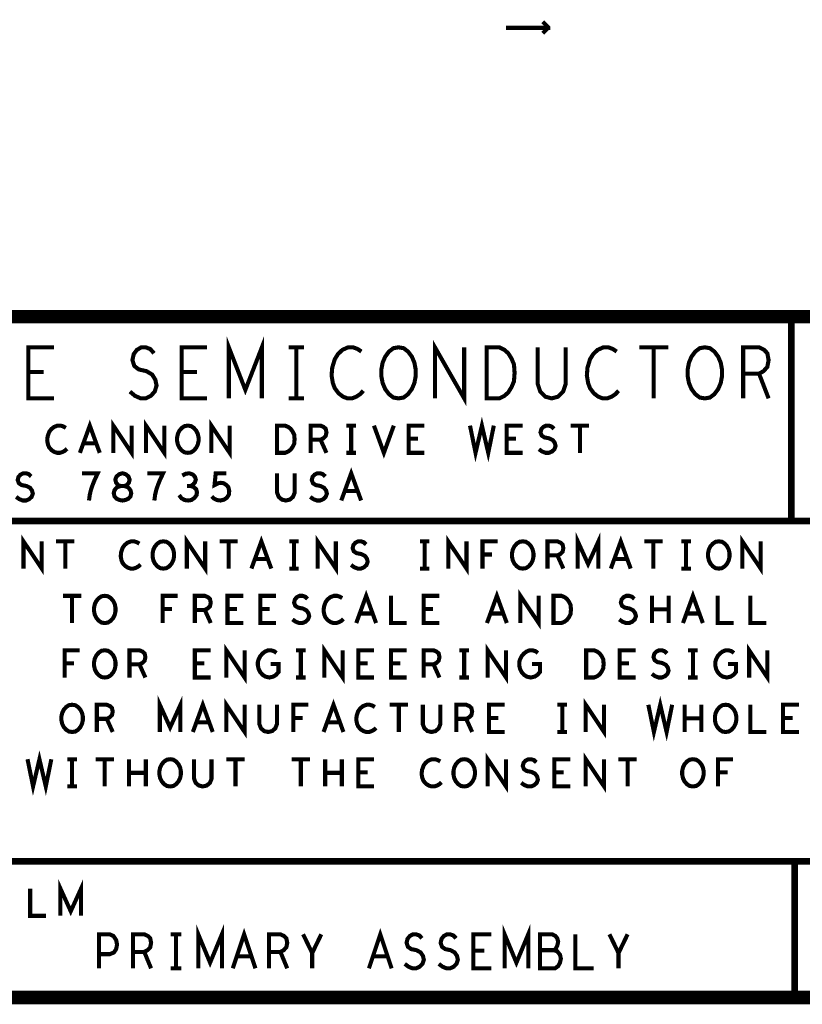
# Model space of a CAD drawing. Extents: x -1.06 to 2.96, y -1.58 to 1.99.
# Tile 2 of 8: x -0.43 to 0.72, y -1.58 to -0.13. Entities that reach past the tile are written whole.
import ezdxf

# ---------------------------------------------------------------- set-up
doc = ezdxf.new("R2010")
doc.units = 0
doc.layers.add('PAS_ART', color=6, linetype='CONTINUOUS')

msp = doc.modelspace()

# ---------------------------------------------------------------- linework, layer by layer
at = {"layer": 'PAS_ART'}
for points, const_width in [([(0.28465, -0.14106), (0.34665, -0.14106), (0.34665, -0.14006), (0.33865, -0.13206)], 0.006), ([(0.34665, -0.14106), (0.33865, -0.14906)], 0.006), ([(2.9538, -0.5653), (2.9538, -1.5653), (-1.0462, -1.5653)], 0.02), ([(-1.0462, -1.5653), (-1.0462, -0.5653), (2.9538, -0.5653)], 0.02), ([(0.7038, -0.8653), (0.7038, -0.5653)], 0.01), ([(-0.37953, -0.6853), (-0.41687, -0.6853), (-0.41687, -0.6103), (-0.37953, -0.6103)], 0.006), ([(-0.2678, -0.6753), (-0.26033, -0.68155), (-0.25193, -0.6853), (-0.24447, -0.6853), (-0.237, -0.68155), (-0.2314, -0.6753), (-0.2286, -0.66655), (-0.23047, -0.6578), (-0.23513, -0.6503), (-0.24353, -0.6453), (-0.25473, -0.6428), (-0.26127, -0.6378), (-0.26407, -0.62905), (-0.2622, -0.6203), (-0.25753, -0.61405), (-0.251, -0.6103), (-0.24447, -0.6103), (-0.23793, -0.6128), (-0.23233, -0.61905)], 0.006), ([(-0.15453, -0.6853), (-0.19187, -0.6853), (-0.19187, -0.6103), (-0.15453, -0.6103)], 0.006), ([(-0.12247, -0.6853), (-0.12247, -0.6103), (-0.0982, -0.6728), (-0.07393, -0.6103), (-0.07393, -0.6853)], 0.006), ([(-0.0344, -0.6103), (-0.012, -0.6103)], 0.006), ([(-0.0232, -0.6103), (-0.0232, -0.6853)], 0.006), ([(0.07233, -0.61655), (0.06673, -0.6128), (0.0602, -0.6103), (0.05273, -0.6103), (0.04433, -0.61405), (0.0378, -0.6203), (0.03313, -0.6278), (0.0294, -0.6403), (0.02847, -0.65155), (0.03033, -0.6628), (0.03313, -0.6703), (0.03873, -0.6778), (0.04527, -0.6828), (0.0518, -0.6853), (0.05833, -0.6853), (0.06487, -0.6828), (0.07047, -0.67905), (0.07513, -0.67405)], 0.006), ([(0.1268, -0.6853), (0.11933, -0.68405), (0.1128, -0.67905), (0.1072, -0.67155), (0.10347, -0.6628), (0.1016, -0.6528), (0.1016, -0.6428), (0.10347, -0.6328), (0.1072, -0.62405), (0.1128, -0.61655), (0.11933, -0.61155), (0.1268, -0.6103), (0.13427, -0.61155), (0.1408, -0.61655), (0.1464, -0.62405), (0.15013, -0.6328), (0.152, -0.6428), (0.152, -0.6528), (0.15013, -0.6628), (0.1464, -0.67155), (0.1408, -0.67905), (0.13427, -0.68405), (0.1268, -0.6853)], 0.006), ([(0.18033, -0.6853), (0.18033, -0.6103), (0.22327, -0.6853), (0.22327, -0.6103)], 0.006), ([(0.25627, -0.6853), (0.25627, -0.6103), (0.27493, -0.6103), (0.2824, -0.61405), (0.288, -0.61905), (0.29267, -0.62655), (0.2964, -0.6353), (0.29733, -0.6478), (0.2964, -0.6603), (0.29267, -0.66905), (0.288, -0.67655), (0.2824, -0.68155), (0.27493, -0.6853), (0.25627, -0.6853)], 0.006), ([(0.33127, -0.6103), (0.33127, -0.66405), (0.335, -0.6753), (0.34247, -0.6828), (0.3518, -0.6853), (0.36113, -0.6828), (0.3686, -0.6753), (0.37233, -0.66405), (0.37233, -0.6103)], 0.006), ([(0.44733, -0.61655), (0.44173, -0.6128), (0.4352, -0.6103), (0.42773, -0.6103), (0.41933, -0.61405), (0.4128, -0.6203), (0.40813, -0.6278), (0.4044, -0.6403), (0.40347, -0.65155), (0.40533, -0.6628), (0.40813, -0.6703), (0.41373, -0.6778), (0.42027, -0.6828), (0.4268, -0.6853), (0.43333, -0.6853), (0.43987, -0.6828), (0.44547, -0.67905), (0.45013, -0.67405)], 0.006), ([(0.48033, -0.6103), (0.52327, -0.6103)], 0.006), ([(0.5018, -0.6103), (0.5018, -0.6853)], 0.006), ([(0.5768, -0.6853), (0.56933, -0.68405), (0.5628, -0.67905), (0.5572, -0.67155), (0.55347, -0.6628), (0.5516, -0.6528), (0.5516, -0.6428), (0.55347, -0.6328), (0.5572, -0.62405), (0.5628, -0.61655), (0.56933, -0.61155), (0.5768, -0.6103), (0.58427, -0.61155), (0.5908, -0.61655), (0.5964, -0.62405), (0.60013, -0.6328), (0.602, -0.6428), (0.602, -0.6528), (0.60013, -0.6628), (0.5964, -0.67155), (0.5908, -0.67905), (0.58427, -0.68405), (0.5768, -0.6853)], 0.006), ([(0.63313, -0.6853), (0.63313, -0.6103), (0.65647, -0.6103), (0.66393, -0.61405), (0.6686, -0.61905), (0.67047, -0.62905), (0.6686, -0.63905), (0.663, -0.6453), (0.65647, -0.64905), (0.63313, -0.64905)], 0.006), ([(-0.39447, -0.64655), (-0.41687, -0.64655)], 0.006), ([(-0.16947, -0.64655), (-0.19187, -0.64655)], 0.006), ([(0.65647, -0.64905), (0.67047, -0.6853)], 0.006), ([(-0.0344, -0.6853), (-0.012, -0.6853)], 0.006), ([(-0.36187, -0.72863), (-0.36537, -0.72663), (-0.36945, -0.7253), (-0.37412, -0.7253), (-0.37937, -0.7273), (-0.38345, -0.73063), (-0.38637, -0.73463), (-0.3887, -0.7413), (-0.38928, -0.7473), (-0.38812, -0.7533), (-0.38637, -0.7573), (-0.38287, -0.7613), (-0.37878, -0.76397), (-0.3747, -0.7653), (-0.37062, -0.7653), (-0.36653, -0.76397), (-0.36303, -0.76197), (-0.36012, -0.7593)], 0.006), ([(-0.34128, -0.7653), (-0.3267, -0.7253), (-0.31212, -0.7653)], 0.006), ([(-0.29212, -0.7653), (-0.29212, -0.7253), (-0.26528, -0.7653), (-0.26528, -0.7253)], 0.006), ([(-0.24412, -0.7653), (-0.24412, -0.7253), (-0.21728, -0.7653), (-0.21728, -0.7253)], 0.006), ([(-0.1827, -0.7653), (-0.18737, -0.76463), (-0.19145, -0.76197), (-0.19495, -0.75797), (-0.19728, -0.7533), (-0.19845, -0.74797), (-0.19845, -0.74263), (-0.19728, -0.7373), (-0.19495, -0.73263), (-0.19145, -0.72863), (-0.18737, -0.72597), (-0.1827, -0.7253), (-0.17803, -0.72597), (-0.17395, -0.72863), (-0.17045, -0.73263), (-0.16812, -0.7373), (-0.16695, -0.74263), (-0.16695, -0.74797), (-0.16812, -0.7533), (-0.17045, -0.75797), (-0.17395, -0.76197), (-0.17803, -0.76463), (-0.1827, -0.7653)], 0.006), ([(-0.14812, -0.7653), (-0.14812, -0.7253), (-0.12128, -0.7653), (-0.12128, -0.7253)], 0.006), ([(-0.05153, -0.7653), (-0.05153, -0.7253), (-0.03987, -0.7253), (-0.0352, -0.7273), (-0.0317, -0.72997), (-0.02878, -0.73397), (-0.02645, -0.73863), (-0.02587, -0.7453), (-0.02645, -0.75197), (-0.02878, -0.75663), (-0.0317, -0.76063), (-0.0352, -0.7633), (-0.03987, -0.7653), (-0.05153, -0.7653)], 0.006), ([(-0.00237, -0.7653), (-0.00237, -0.7253), (0.01222, -0.7253), (0.01688, -0.7273), (0.0198, -0.72997), (0.02097, -0.7353), (0.0198, -0.74063), (0.0163, -0.74397), (0.01222, -0.74597), (-0.00237, -0.74597)], 0.006), ([(0.0503, -0.7253), (0.0643, -0.7253)], 0.006), ([(0.0573, -0.7253), (0.0573, -0.7653)], 0.006), ([(0.09072, -0.7253), (0.1053, -0.7653), (0.11988, -0.7253)], 0.006), ([(0.16497, -0.7653), (0.14163, -0.7653), (0.14163, -0.7253), (0.16497, -0.7253)], 0.006), ([(0.2318, -0.7253), (0.23997, -0.7653), (0.2493, -0.7253), (0.25863, -0.7653), (0.2668, -0.7253)], 0.006), ([(0.30897, -0.7653), (0.28563, -0.7653), (0.28563, -0.7253), (0.30897, -0.7253)], 0.006), ([(0.33305, -0.75997), (0.33772, -0.7633), (0.34297, -0.7653), (0.34763, -0.7653), (0.3523, -0.7633), (0.3558, -0.75997), (0.35755, -0.7553), (0.35638, -0.75063), (0.35347, -0.74663), (0.34822, -0.74397), (0.34122, -0.74263), (0.33713, -0.73997), (0.33538, -0.7353), (0.33655, -0.73063), (0.33947, -0.7273), (0.34355, -0.7253), (0.34763, -0.7253), (0.35172, -0.72663), (0.35522, -0.72997)], 0.006), ([(0.37988, -0.7253), (0.40672, -0.7253)], 0.006), ([(0.3933, -0.7253), (0.3933, -0.7653)], 0.006), ([(-0.31737, -0.7513), (-0.33603, -0.7513)], 0.006), ([(0.01222, -0.74597), (0.02097, -0.7653)], 0.006), ([(0.15563, -0.74463), (0.14163, -0.74463)], 0.006), ([(0.29963, -0.74463), (0.28563, -0.74463)], 0.006), ([(0.0503, -0.7653), (0.0643, -0.7653)], 0.006), ([(-0.43495, -0.82997), (-0.43028, -0.8333), (-0.42503, -0.8353), (-0.42037, -0.8353), (-0.4157, -0.8333), (-0.4122, -0.82997), (-0.41045, -0.8253), (-0.41162, -0.82063), (-0.41453, -0.81663), (-0.41978, -0.81397), (-0.42678, -0.81263), (-0.43087, -0.80997), (-0.43262, -0.8053), (-0.43145, -0.80063), (-0.42853, -0.7973), (-0.42445, -0.7953), (-0.42037, -0.7953), (-0.41628, -0.79663), (-0.41278, -0.79997)], 0.006), ([(-0.32787, -0.8353), (-0.3267, -0.82663), (-0.32495, -0.8193), (-0.32262, -0.81263), (-0.3197, -0.8053), (-0.31503, -0.7953), (-0.33837, -0.7953)], 0.006), ([(-0.2787, -0.8353), (-0.27462, -0.83463), (-0.26995, -0.83263), (-0.26703, -0.8293), (-0.26587, -0.82463), (-0.26703, -0.81997), (-0.27053, -0.81597), (-0.27578, -0.81397), (-0.28162, -0.81397), (-0.28512, -0.81263), (-0.28803, -0.8093), (-0.2892, -0.80463), (-0.28745, -0.79997), (-0.28337, -0.79663), (-0.2787, -0.7953), (-0.27403, -0.79663), (-0.26995, -0.79997), (-0.2682, -0.80463), (-0.26937, -0.8093), (-0.27228, -0.81263), (-0.27578, -0.81397), (-0.28162, -0.81397), (-0.28687, -0.81597), (-0.29037, -0.81997), (-0.29153, -0.82463), (-0.29037, -0.8293), (-0.28745, -0.83263), (-0.28278, -0.83463), (-0.2787, -0.8353)], 0.006), ([(-0.23187, -0.8353), (-0.2307, -0.82663), (-0.22895, -0.8193), (-0.22662, -0.81263), (-0.2237, -0.8053), (-0.21903, -0.7953), (-0.24237, -0.7953)], 0.006), ([(-0.17862, -0.81397), (-0.17512, -0.81197), (-0.1722, -0.80863), (-0.17103, -0.80463), (-0.1722, -0.80063), (-0.17512, -0.7973), (-0.18037, -0.7953), (-0.18562, -0.79597), (-0.19087, -0.79863)], 0.006), ([(-0.14753, -0.8293), (-0.14403, -0.83263), (-0.13995, -0.83463), (-0.1347, -0.8353), (-0.12945, -0.83397), (-0.12537, -0.8313), (-0.12245, -0.82663), (-0.12187, -0.8213), (-0.12303, -0.81597), (-0.12595, -0.81263), (-0.13003, -0.80997), (-0.13412, -0.8093), (-0.1382, -0.80997), (-0.14345, -0.81263), (-0.1417, -0.7953), (-0.12595, -0.7953)], 0.006), ([(-0.05153, -0.7953), (-0.05153, -0.82397), (-0.0492, -0.82997), (-0.04453, -0.83397), (-0.0387, -0.8353), (-0.03287, -0.83397), (-0.0282, -0.82997), (-0.02587, -0.82397), (-0.02587, -0.7953)], 0.006), ([(-0.00295, -0.82997), (0.00172, -0.8333), (0.00697, -0.8353), (0.01163, -0.8353), (0.0163, -0.8333), (0.0198, -0.82997), (0.02155, -0.8253), (0.02038, -0.82063), (0.01747, -0.81663), (0.01222, -0.81397), (0.00522, -0.81263), (0.00113, -0.80997), (-0.00062, -0.8053), (0.00055, -0.80063), (0.00347, -0.7973), (0.00755, -0.7953), (0.01163, -0.7953), (0.01572, -0.79663), (0.01922, -0.79997)], 0.006), ([(0.04272, -0.8353), (0.0573, -0.7953), (0.07188, -0.8353)], 0.006), ([(-0.19553, -0.8273), (-0.19203, -0.83197), (-0.18737, -0.83463), (-0.18212, -0.8353), (-0.17745, -0.83463), (-0.17278, -0.8313), (-0.16987, -0.8273), (-0.16928, -0.8233), (-0.17045, -0.81863), (-0.17453, -0.8153), (-0.17862, -0.81397), (-0.18387, -0.81397)], 0.006), ([(0.06663, -0.8213), (0.04797, -0.8213)], 0.006), ([(-1.0462, -1.0653), (-1.0462, -0.8653), (2.9538, -0.8653)], 0.01), ([(0.39013, -0.9353), (0.39013, -0.8953), (0.4053, -0.92863), (0.42047, -0.8953), (0.42047, -0.9353)], 0.006), ([(-0.42412, -0.9353), (-0.42412, -0.8953), (-0.39728, -0.9353), (-0.39728, -0.8953)], 0.006), ([(-0.37612, -0.8953), (-0.34928, -0.8953)], 0.006), ([(-0.3627, -0.8953), (-0.3627, -0.9353)], 0.006), ([(-0.25387, -0.89863), (-0.25737, -0.89663), (-0.26145, -0.8953), (-0.26612, -0.8953), (-0.27137, -0.8973), (-0.27545, -0.90063), (-0.27837, -0.90463), (-0.2807, -0.9113), (-0.28128, -0.9173), (-0.28012, -0.9233), (-0.27837, -0.9273), (-0.27487, -0.9313), (-0.27078, -0.93397), (-0.2667, -0.9353), (-0.26262, -0.9353), (-0.25853, -0.93397), (-0.25503, -0.93197), (-0.25212, -0.9293)], 0.006), ([(-0.2187, -0.9353), (-0.22337, -0.93463), (-0.22745, -0.93197), (-0.23095, -0.92797), (-0.23328, -0.9233), (-0.23445, -0.91797), (-0.23445, -0.91263), (-0.23328, -0.9073), (-0.23095, -0.90263), (-0.22745, -0.89863), (-0.22337, -0.89597), (-0.2187, -0.8953), (-0.21403, -0.89597), (-0.20995, -0.89863), (-0.20645, -0.90263), (-0.20412, -0.9073), (-0.20295, -0.91263), (-0.20295, -0.91797), (-0.20412, -0.9233), (-0.20645, -0.92797), (-0.20995, -0.93197), (-0.21403, -0.93463), (-0.2187, -0.9353)], 0.006), ([(-0.18412, -0.9353), (-0.18412, -0.8953), (-0.15728, -0.9353), (-0.15728, -0.8953)], 0.006), ([(-0.13612, -0.8953), (-0.10928, -0.8953)], 0.006), ([(-0.1227, -0.8953), (-0.1227, -0.9353)], 0.006), ([(-0.08928, -0.9353), (-0.0747, -0.8953), (-0.06012, -0.9353)], 0.006), ([(-0.0337, -0.8953), (-0.0197, -0.8953)], 0.006), ([(-0.0267, -0.8953), (-0.0267, -0.9353)], 0.006), ([(0.00788, -0.9353), (0.00788, -0.8953), (0.03472, -0.9353), (0.03472, -0.8953)], 0.006), ([(0.05705, -0.92997), (0.06172, -0.9333), (0.06697, -0.9353), (0.07163, -0.9353), (0.0763, -0.9333), (0.0798, -0.92997), (0.08155, -0.9253), (0.08038, -0.92063), (0.07747, -0.91663), (0.07222, -0.91397), (0.06522, -0.91263), (0.06113, -0.90997), (0.05938, -0.9053), (0.06055, -0.90063), (0.06347, -0.8973), (0.06755, -0.8953), (0.07163, -0.8953), (0.07572, -0.89663), (0.07922, -0.89997)], 0.006), ([(0.1583, -0.8953), (0.1723, -0.8953)], 0.006), ([(0.1653, -0.8953), (0.1653, -0.9353)], 0.006), ([(0.19988, -0.9353), (0.19988, -0.8953), (0.22672, -0.9353), (0.22672, -0.8953)], 0.006), ([(0.25022, -0.9353), (0.25022, -0.8953), (0.27238, -0.8953)], 0.006), ([(0.3093, -0.9353), (0.30463, -0.93463), (0.30055, -0.93197), (0.29705, -0.92797), (0.29472, -0.9233), (0.29355, -0.91797), (0.29355, -0.91263), (0.29472, -0.9073), (0.29705, -0.90263), (0.30055, -0.89863), (0.30463, -0.89597), (0.3093, -0.8953), (0.31397, -0.89597), (0.31805, -0.89863), (0.32155, -0.90263), (0.32388, -0.9073), (0.32505, -0.91263), (0.32505, -0.91797), (0.32388, -0.9233), (0.32155, -0.92797), (0.31805, -0.93197), (0.31397, -0.93463), (0.3093, -0.9353)], 0.006), ([(0.34563, -0.9353), (0.34563, -0.8953), (0.36022, -0.8953), (0.36488, -0.8973), (0.3678, -0.89997), (0.36897, -0.9053), (0.3678, -0.91063), (0.3643, -0.91397), (0.36022, -0.91597), (0.34563, -0.91597)], 0.006), ([(0.43872, -0.9353), (0.4533, -0.8953), (0.46788, -0.9353)], 0.006), ([(0.48788, -0.8953), (0.51472, -0.8953)], 0.006), ([(0.5013, -0.8953), (0.5013, -0.9353)], 0.006), ([(0.5423, -0.8953), (0.5563, -0.8953)], 0.006), ([(0.5493, -0.8953), (0.5493, -0.9353)], 0.006), ([(0.5973, -0.9353), (0.59263, -0.93463), (0.58855, -0.93197), (0.58505, -0.92797), (0.58272, -0.9233), (0.58155, -0.91797), (0.58155, -0.91263), (0.58272, -0.9073), (0.58505, -0.90263), (0.58855, -0.89863), (0.59263, -0.89597), (0.5973, -0.8953), (0.60197, -0.89597), (0.60605, -0.89863), (0.60955, -0.90263), (0.61188, -0.9073), (0.61305, -0.91263), (0.61305, -0.91797), (0.61188, -0.9233), (0.60955, -0.92797), (0.60605, -0.93197), (0.60197, -0.93463), (0.5973, -0.9353)], 0.006), ([(0.63188, -0.9353), (0.63188, -0.8953), (0.65872, -0.9353), (0.65872, -0.8953)], 0.006), ([(-0.06537, -0.9213), (-0.08403, -0.9213)], 0.006), ([(0.26422, -0.91463), (0.25022, -0.91463)], 0.006), ([(0.36022, -0.91597), (0.36897, -0.9353)], 0.006), ([(0.46263, -0.9213), (0.44397, -0.9213)], 0.006), ([(-0.0337, -0.9353), (-0.0197, -0.9353)], 0.006), ([(0.1583, -0.9353), (0.1723, -0.9353)], 0.006), ([(0.5423, -0.9353), (0.5563, -0.9353)], 0.006), ([(0.06472, -1.0153), (0.0793, -0.9753), (0.09388, -1.0153)], 0.006), ([(0.25672, -1.0153), (0.2713, -0.9753), (0.28588, -1.0153)], 0.006), ([(0.30588, -1.0153), (0.30588, -0.9753), (0.33272, -1.0153), (0.33272, -0.9753)], 0.006), ([(0.54472, -1.0153), (0.5593, -0.9753), (0.57388, -1.0153)], 0.006), ([(-0.36612, -0.9753), (-0.33928, -0.9753)], 0.006), ([(-0.3527, -0.9753), (-0.3527, -1.0153)], 0.006), ([(-0.3047, -1.0153), (-0.30937, -1.01463), (-0.31345, -1.01197), (-0.31695, -1.00797), (-0.31928, -1.0033), (-0.32045, -0.99797), (-0.32045, -0.99263), (-0.31928, -0.9873), (-0.31695, -0.98263), (-0.31345, -0.97863), (-0.30937, -0.97597), (-0.3047, -0.9753), (-0.30003, -0.97597), (-0.29595, -0.97863), (-0.29245, -0.98263), (-0.29012, -0.9873), (-0.28895, -0.99263), (-0.28895, -0.99797), (-0.29012, -1.0033), (-0.29245, -1.00797), (-0.29595, -1.01197), (-0.30003, -1.01463), (-0.3047, -1.0153)], 0.006), ([(-0.21978, -1.0153), (-0.21978, -0.9753), (-0.19762, -0.9753)], 0.006), ([(-0.17237, -1.0153), (-0.17237, -0.9753), (-0.15778, -0.9753), (-0.15312, -0.9773), (-0.1502, -0.97997), (-0.14903, -0.9853), (-0.1502, -0.99063), (-0.1537, -0.99397), (-0.15778, -0.99597), (-0.17237, -0.99597)], 0.006), ([(-0.10103, -1.0153), (-0.12437, -1.0153), (-0.12437, -0.9753), (-0.10103, -0.9753)], 0.006), ([(-0.05303, -1.0153), (-0.07637, -1.0153), (-0.07637, -0.9753), (-0.05303, -0.9753)], 0.006), ([(-0.02895, -1.00997), (-0.02428, -1.0133), (-0.01903, -1.0153), (-0.01437, -1.0153), (-0.0097, -1.0133), (-0.0062, -1.00997), (-0.00445, -1.0053), (-0.00562, -1.00063), (-0.00853, -0.99663), (-0.01378, -0.99397), (-0.02078, -0.99263), (-0.02487, -0.98997), (-0.02662, -0.9853), (-0.02545, -0.98063), (-0.02253, -0.9773), (-0.01845, -0.9753), (-0.01437, -0.9753), (-0.01028, -0.97663), (-0.00678, -0.97997)], 0.006), ([(0.04413, -0.97863), (0.04063, -0.97663), (0.03655, -0.9753), (0.03188, -0.9753), (0.02663, -0.9773), (0.02255, -0.98063), (0.01963, -0.98463), (0.0173, -0.9913), (0.01672, -0.9973), (0.01788, -1.0033), (0.01963, -1.0073), (0.02313, -1.0113), (0.02722, -1.01397), (0.0313, -1.0153), (0.03538, -1.0153), (0.03947, -1.01397), (0.04297, -1.01197), (0.04588, -1.0093)], 0.006), ([(0.11563, -0.9753), (0.11563, -1.0153), (0.13897, -1.0153)], 0.006), ([(0.18697, -1.0153), (0.16363, -1.0153), (0.16363, -0.9753), (0.18697, -0.9753)], 0.006), ([(0.35447, -1.0153), (0.35447, -0.9753), (0.36613, -0.9753), (0.3708, -0.9773), (0.3743, -0.97997), (0.37722, -0.98397), (0.37955, -0.98863), (0.38013, -0.9953), (0.37955, -1.00197), (0.37722, -1.00663), (0.3743, -1.01063), (0.3708, -1.0133), (0.36613, -1.0153), (0.35447, -1.0153)], 0.006), ([(0.45105, -1.00997), (0.45572, -1.0133), (0.46097, -1.0153), (0.46563, -1.0153), (0.4703, -1.0133), (0.4738, -1.00997), (0.47555, -1.0053), (0.47438, -1.00063), (0.47147, -0.99663), (0.46622, -0.99397), (0.45922, -0.99263), (0.45513, -0.98997), (0.45338, -0.9853), (0.45455, -0.98063), (0.45747, -0.9773), (0.46155, -0.9753), (0.46563, -0.9753), (0.46972, -0.97663), (0.47322, -0.97997)], 0.006), ([(0.49905, -1.0153), (0.49905, -0.9753)], 0.006), ([(0.52355, -0.9753), (0.52355, -1.0153)], 0.006), ([(0.59563, -0.9753), (0.59563, -1.0153), (0.61897, -1.0153)], 0.006), ([(0.64363, -0.9753), (0.64363, -1.0153), (0.66697, -1.0153)], 0.006), ([(-0.20578, -0.99463), (-0.21978, -0.99463)], 0.006), ([(-0.15778, -0.99597), (-0.14903, -1.0153)], 0.006), ([(-0.11037, -0.99463), (-0.12437, -0.99463)], 0.006), ([(-0.06237, -0.99463), (-0.07637, -0.99463)], 0.006), ([(0.17763, -0.99463), (0.16363, -0.99463)], 0.006), ([(0.52355, -0.9953), (0.49905, -0.9953)], 0.006), ([(0.08863, -1.0013), (0.06997, -1.0013)], 0.006), ([(0.28063, -1.0013), (0.26197, -1.0013)], 0.006), ([(0.56863, -1.0013), (0.54997, -1.0013)], 0.006), ([(-0.36378, -1.0953), (-0.36378, -1.0553), (-0.34162, -1.0553)], 0.006), ([(-0.3047, -1.0953), (-0.30937, -1.09463), (-0.31345, -1.09197), (-0.31695, -1.08797), (-0.31928, -1.0833), (-0.32045, -1.07797), (-0.32045, -1.07263), (-0.31928, -1.0673), (-0.31695, -1.06263), (-0.31345, -1.05863), (-0.30937, -1.05597), (-0.3047, -1.0553), (-0.30003, -1.05597), (-0.29595, -1.05863), (-0.29245, -1.06263), (-0.29012, -1.0673), (-0.28895, -1.07263), (-0.28895, -1.07797), (-0.29012, -1.0833), (-0.29245, -1.08797), (-0.29595, -1.09197), (-0.30003, -1.09463), (-0.3047, -1.0953)], 0.006), ([(-0.26837, -1.0953), (-0.26837, -1.0553), (-0.25378, -1.0553), (-0.24912, -1.0573), (-0.2462, -1.05997), (-0.24503, -1.0653), (-0.2462, -1.07063), (-0.2497, -1.07397), (-0.25378, -1.07597), (-0.26837, -1.07597)], 0.006), ([(-0.14903, -1.0953), (-0.17237, -1.0953), (-0.17237, -1.0553), (-0.14903, -1.0553)], 0.006), ([(-0.12612, -1.0953), (-0.12612, -1.0553), (-0.09928, -1.0953), (-0.09928, -1.0553)], 0.006), ([(-0.0612, -1.0753), (-0.04953, -1.0753), (-0.04953, -1.0873), (-0.05303, -1.0913), (-0.05712, -1.09397), (-0.06295, -1.0953), (-0.06878, -1.09397), (-0.07287, -1.0913), (-0.07637, -1.0873), (-0.0787, -1.08263), (-0.07987, -1.0773), (-0.07987, -1.07263), (-0.0787, -1.06863), (-0.07637, -1.06397), (-0.07287, -1.05997), (-0.06937, -1.0573), (-0.0647, -1.0553), (-0.06062, -1.0553), (-0.05595, -1.05663), (-0.05245, -1.0593)], 0.006), ([(-0.0237, -1.0553), (-0.0097, -1.0553)], 0.006), ([(-0.0167, -1.0553), (-0.0167, -1.0953)], 0.006), ([(0.01788, -1.0953), (0.01788, -1.0553), (0.04472, -1.0953), (0.04472, -1.0553)], 0.006), ([(0.09097, -1.0953), (0.06763, -1.0953), (0.06763, -1.0553), (0.09097, -1.0553)], 0.006), ([(0.13897, -1.0953), (0.11563, -1.0953), (0.11563, -1.0553), (0.13897, -1.0553)], 0.006), ([(0.16363, -1.0953), (0.16363, -1.0553), (0.17822, -1.0553), (0.18288, -1.0573), (0.1858, -1.05997), (0.18697, -1.0653), (0.1858, -1.07063), (0.1823, -1.07397), (0.17822, -1.07597), (0.16363, -1.07597)], 0.006), ([(0.2163, -1.0553), (0.2303, -1.0553)], 0.006), ([(0.2233, -1.0553), (0.2233, -1.0953)], 0.006), ([(0.25788, -1.0953), (0.25788, -1.0553), (0.28472, -1.0953), (0.28472, -1.0553)], 0.006), ([(0.3228, -1.0753), (0.33447, -1.0753), (0.33447, -1.0873), (0.33097, -1.0913), (0.32688, -1.09397), (0.32105, -1.0953), (0.31522, -1.09397), (0.31113, -1.0913), (0.30763, -1.0873), (0.3053, -1.08263), (0.30413, -1.0773), (0.30413, -1.07263), (0.3053, -1.06863), (0.30763, -1.06397), (0.31113, -1.05997), (0.31463, -1.0573), (0.3193, -1.0553), (0.32338, -1.0553), (0.32805, -1.05663), (0.33155, -1.0593)], 0.006), ([(0.40247, -1.0953), (0.40247, -1.0553), (0.41413, -1.0553), (0.4188, -1.0573), (0.4223, -1.05997), (0.42522, -1.06397), (0.42755, -1.06863), (0.42813, -1.0753), (0.42755, -1.08197), (0.42522, -1.08663), (0.4223, -1.09063), (0.4188, -1.0933), (0.41413, -1.0953), (0.40247, -1.0953)], 0.006), ([(0.47497, -1.0953), (0.45163, -1.0953), (0.45163, -1.0553), (0.47497, -1.0553)], 0.006), ([(0.49905, -1.08997), (0.50372, -1.0933), (0.50897, -1.0953), (0.51363, -1.0953), (0.5183, -1.0933), (0.5218, -1.08997), (0.52355, -1.0853), (0.52238, -1.08063), (0.51947, -1.07663), (0.51422, -1.07397), (0.50722, -1.07263), (0.50313, -1.06997), (0.50138, -1.0653), (0.50255, -1.06063), (0.50547, -1.0573), (0.50955, -1.0553), (0.51363, -1.0553), (0.51772, -1.05663), (0.52122, -1.05997)], 0.006), ([(0.5523, -1.0553), (0.5663, -1.0553)], 0.006), ([(0.5593, -1.0553), (0.5593, -1.0953)], 0.006), ([(0.6108, -1.0753), (0.62247, -1.0753), (0.62247, -1.0873), (0.61897, -1.0913), (0.61488, -1.09397), (0.60905, -1.0953), (0.60322, -1.09397), (0.59913, -1.0913), (0.59563, -1.0873), (0.5933, -1.08263), (0.59213, -1.0773), (0.59213, -1.07263), (0.5933, -1.06863), (0.59563, -1.06397), (0.59913, -1.05997), (0.60263, -1.0573), (0.6073, -1.0553), (0.61138, -1.0553), (0.61605, -1.05663), (0.61955, -1.0593)], 0.006), ([(0.64188, -1.0953), (0.64188, -1.0553), (0.66872, -1.0953), (0.66872, -1.0553)], 0.006), ([(-0.34978, -1.07463), (-0.36378, -1.07463)], 0.006), ([(-0.25378, -1.07597), (-0.24503, -1.0953)], 0.006), ([(-0.15837, -1.07463), (-0.17237, -1.07463)], 0.006), ([(0.08163, -1.07463), (0.06763, -1.07463)], 0.006), ([(0.12963, -1.07463), (0.11563, -1.07463)], 0.006), ([(0.17822, -1.07597), (0.18697, -1.0953)], 0.006), ([(0.46563, -1.07463), (0.45163, -1.07463)], 0.006), ([(-0.0237, -1.0953), (-0.0097, -1.0953)], 0.006), ([(0.2163, -1.0953), (0.2303, -1.0953)], 0.006), ([(0.5523, -1.0953), (0.5663, -1.0953)], 0.006), ([(-0.22387, -1.1753), (-0.22387, -1.1353), (-0.2087, -1.16863), (-0.19353, -1.1353), (-0.19353, -1.1753)], 0.006), ([(-0.17528, -1.1753), (-0.1607, -1.1353), (-0.14612, -1.1753)], 0.006), ([(-0.12612, -1.1753), (-0.12612, -1.1353), (-0.09928, -1.1753), (-0.09928, -1.1353)], 0.006), ([(0.01672, -1.1753), (0.0313, -1.1353), (0.04588, -1.1753)], 0.006), ([(0.40188, -1.1753), (0.40188, -1.1353), (0.42872, -1.1753), (0.42872, -1.1353)], 0.006), ([(0.4938, -1.1353), (0.50197, -1.1753), (0.5113, -1.1353), (0.52063, -1.1753), (0.5288, -1.1353)], 0.006), ([(-0.3527, -1.1753), (-0.35737, -1.17463), (-0.36145, -1.17197), (-0.36495, -1.16797), (-0.36728, -1.1633), (-0.36845, -1.15797), (-0.36845, -1.15263), (-0.36728, -1.1473), (-0.36495, -1.14263), (-0.36145, -1.13863), (-0.35737, -1.13597), (-0.3527, -1.1353), (-0.34803, -1.13597), (-0.34395, -1.13863), (-0.34045, -1.14263), (-0.33812, -1.1473), (-0.33695, -1.15263), (-0.33695, -1.15797), (-0.33812, -1.1633), (-0.34045, -1.16797), (-0.34395, -1.17197), (-0.34803, -1.17463), (-0.3527, -1.1753)], 0.006), ([(-0.31637, -1.1753), (-0.31637, -1.1353), (-0.30178, -1.1353), (-0.29712, -1.1373), (-0.2942, -1.13997), (-0.29303, -1.1453), (-0.2942, -1.15063), (-0.2977, -1.15397), (-0.30178, -1.15597), (-0.31637, -1.15597)], 0.006), ([(-0.07753, -1.1353), (-0.07753, -1.16397), (-0.0752, -1.16997), (-0.07053, -1.17397), (-0.0647, -1.1753), (-0.05887, -1.17397), (-0.0542, -1.16997), (-0.05187, -1.16397), (-0.05187, -1.1353)], 0.006), ([(-0.02778, -1.1753), (-0.02778, -1.1353), (-0.00562, -1.1353)], 0.006), ([(0.09213, -1.13863), (0.08863, -1.13663), (0.08455, -1.1353), (0.07988, -1.1353), (0.07463, -1.1373), (0.07055, -1.14063), (0.06763, -1.14463), (0.0653, -1.1513), (0.06472, -1.1573), (0.06588, -1.1633), (0.06763, -1.1673), (0.07113, -1.1713), (0.07522, -1.17397), (0.0793, -1.1753), (0.08338, -1.1753), (0.08747, -1.17397), (0.09097, -1.17197), (0.09388, -1.1693)], 0.006), ([(0.11388, -1.1353), (0.14072, -1.1353)], 0.006), ([(0.1273, -1.1353), (0.1273, -1.1753)], 0.006), ([(0.16247, -1.1353), (0.16247, -1.16397), (0.1648, -1.16997), (0.16947, -1.17397), (0.1753, -1.1753), (0.18113, -1.17397), (0.1858, -1.16997), (0.18813, -1.16397), (0.18813, -1.1353)], 0.006), ([(0.21163, -1.1753), (0.21163, -1.1353), (0.22622, -1.1353), (0.23088, -1.1373), (0.2338, -1.13997), (0.23497, -1.1453), (0.2338, -1.15063), (0.2303, -1.15397), (0.22622, -1.15597), (0.21163, -1.15597)], 0.006), ([(0.28297, -1.1753), (0.25963, -1.1753), (0.25963, -1.1353), (0.28297, -1.1353)], 0.006), ([(0.3603, -1.1353), (0.3743, -1.1353)], 0.006), ([(0.3673, -1.1353), (0.3673, -1.1753)], 0.006), ([(0.54705, -1.1753), (0.54705, -1.1353)], 0.006), ([(0.57155, -1.1353), (0.57155, -1.1753)], 0.006), ([(0.6073, -1.1753), (0.60263, -1.17463), (0.59855, -1.17197), (0.59505, -1.16797), (0.59272, -1.1633), (0.59155, -1.15797), (0.59155, -1.15263), (0.59272, -1.1473), (0.59505, -1.14263), (0.59855, -1.13863), (0.60263, -1.13597), (0.6073, -1.1353), (0.61197, -1.13597), (0.61605, -1.13863), (0.61955, -1.14263), (0.62188, -1.1473), (0.62305, -1.15263), (0.62305, -1.15797), (0.62188, -1.1633), (0.61955, -1.16797), (0.61605, -1.17197), (0.61197, -1.17463), (0.6073, -1.1753)], 0.006), ([(0.64363, -1.1353), (0.64363, -1.1753), (0.66697, -1.1753)], 0.006), ([(0.71497, -1.1753), (0.69163, -1.1753), (0.69163, -1.1353), (0.71497, -1.1353)], 0.006), ([(-0.30178, -1.15597), (-0.29303, -1.1753)], 0.006), ([(-0.01378, -1.15463), (-0.02778, -1.15463)], 0.006), ([(0.22622, -1.15597), (0.23497, -1.1753)], 0.006), ([(0.27363, -1.15463), (0.25963, -1.15463)], 0.006), ([(0.57155, -1.1553), (0.54705, -1.1553)], 0.006), ([(0.70563, -1.15463), (0.69163, -1.15463)], 0.006), ([(-0.15137, -1.1613), (-0.17003, -1.1613)], 0.006), ([(0.04063, -1.1613), (0.02197, -1.1613)], 0.006), ([(0.3603, -1.1753), (0.3743, -1.1753)], 0.006), ([(-0.4182, -1.2153), (-0.41003, -1.2553), (-0.4007, -1.2153), (-0.39137, -1.2553), (-0.3832, -1.2153)], 0.006), ([(-0.3597, -1.2153), (-0.3457, -1.2153)], 0.006), ([(-0.3527, -1.2153), (-0.3527, -1.2553)], 0.006), ([(-0.31812, -1.2153), (-0.29128, -1.2153)], 0.006), ([(-0.3047, -1.2153), (-0.3047, -1.2553)], 0.006), ([(-0.26895, -1.2553), (-0.26895, -1.2153)], 0.006), ([(-0.24445, -1.2153), (-0.24445, -1.2553)], 0.006), ([(-0.2087, -1.2553), (-0.21337, -1.25463), (-0.21745, -1.25197), (-0.22095, -1.24797), (-0.22328, -1.2433), (-0.22445, -1.23797), (-0.22445, -1.23263), (-0.22328, -1.2273), (-0.22095, -1.22263), (-0.21745, -1.21863), (-0.21337, -1.21597), (-0.2087, -1.2153), (-0.20403, -1.21597), (-0.19995, -1.21863), (-0.19645, -1.22263), (-0.19412, -1.2273), (-0.19295, -1.23263), (-0.19295, -1.23797), (-0.19412, -1.2433), (-0.19645, -1.24797), (-0.19995, -1.25197), (-0.20403, -1.25463), (-0.2087, -1.2553)], 0.006), ([(-0.17353, -1.2153), (-0.17353, -1.24397), (-0.1712, -1.24997), (-0.16653, -1.25397), (-0.1607, -1.2553), (-0.15487, -1.25397), (-0.1502, -1.24997), (-0.14787, -1.24397), (-0.14787, -1.2153)], 0.006), ([(-0.12612, -1.2153), (-0.09928, -1.2153)], 0.006), ([(-0.1127, -1.2153), (-0.1127, -1.2553)], 0.006), ([(-0.03012, -1.2153), (-0.00328, -1.2153)], 0.006), ([(-0.0167, -1.2153), (-0.0167, -1.2553)], 0.006), ([(0.01905, -1.2553), (0.01905, -1.2153)], 0.006), ([(0.04355, -1.2153), (0.04355, -1.2553)], 0.006), ([(0.09097, -1.2553), (0.06763, -1.2553), (0.06763, -1.2153), (0.09097, -1.2153)], 0.006), ([(0.18813, -1.21863), (0.18463, -1.21663), (0.18055, -1.2153), (0.17588, -1.2153), (0.17063, -1.2173), (0.16655, -1.22063), (0.16363, -1.22463), (0.1613, -1.2313), (0.16072, -1.2373), (0.16188, -1.2433), (0.16363, -1.2473), (0.16713, -1.2513), (0.17122, -1.25397), (0.1753, -1.2553), (0.17938, -1.2553), (0.18347, -1.25397), (0.18697, -1.25197), (0.18988, -1.2493)], 0.006), ([(0.2233, -1.2553), (0.21863, -1.25463), (0.21455, -1.25197), (0.21105, -1.24797), (0.20872, -1.2433), (0.20755, -1.23797), (0.20755, -1.23263), (0.20872, -1.2273), (0.21105, -1.22263), (0.21455, -1.21863), (0.21863, -1.21597), (0.2233, -1.2153), (0.22797, -1.21597), (0.23205, -1.21863), (0.23555, -1.22263), (0.23788, -1.2273), (0.23905, -1.23263), (0.23905, -1.23797), (0.23788, -1.2433), (0.23555, -1.24797), (0.23205, -1.25197), (0.22797, -1.25463), (0.2233, -1.2553)], 0.006), ([(0.25788, -1.2553), (0.25788, -1.2153), (0.28472, -1.2553), (0.28472, -1.2153)], 0.006), ([(0.30705, -1.24997), (0.31172, -1.2533), (0.31697, -1.2553), (0.32163, -1.2553), (0.3263, -1.2533), (0.3298, -1.24997), (0.33155, -1.2453), (0.33038, -1.24063), (0.32747, -1.23663), (0.32222, -1.23397), (0.31522, -1.23263), (0.31113, -1.22997), (0.30938, -1.2253), (0.31055, -1.22063), (0.31347, -1.2173), (0.31755, -1.2153), (0.32163, -1.2153), (0.32572, -1.21663), (0.32922, -1.21997)], 0.006), ([(0.37897, -1.2553), (0.35563, -1.2553), (0.35563, -1.2153), (0.37897, -1.2153)], 0.006), ([(0.40188, -1.2553), (0.40188, -1.2153), (0.42872, -1.2553), (0.42872, -1.2153)], 0.006), ([(0.44988, -1.2153), (0.47672, -1.2153)], 0.006), ([(0.4633, -1.2153), (0.4633, -1.2553)], 0.006), ([(0.5593, -1.2553), (0.55463, -1.25463), (0.55055, -1.25197), (0.54705, -1.24797), (0.54472, -1.2433), (0.54355, -1.23797), (0.54355, -1.23263), (0.54472, -1.2273), (0.54705, -1.22263), (0.55055, -1.21863), (0.55463, -1.21597), (0.5593, -1.2153), (0.56397, -1.21597), (0.56805, -1.21863), (0.57155, -1.22263), (0.57388, -1.2273), (0.57505, -1.23263), (0.57505, -1.23797), (0.57388, -1.2433), (0.57155, -1.24797), (0.56805, -1.25197), (0.56397, -1.25463), (0.5593, -1.2553)], 0.006), ([(0.59622, -1.2553), (0.59622, -1.2153), (0.61838, -1.2153)], 0.006), ([(-0.24445, -1.2353), (-0.26895, -1.2353)], 0.006), ([(0.04355, -1.2353), (0.01905, -1.2353)], 0.006), ([(0.08163, -1.23463), (0.06763, -1.23463)], 0.006), ([(0.36963, -1.23463), (0.35563, -1.23463)], 0.006), ([(0.61022, -1.23463), (0.59622, -1.23463)], 0.006), ([(-0.3597, -1.2553), (-0.3457, -1.2553)], 0.006), ([(-1.0462, -1.3653), (2.9538, -1.3653)], 0.01), ([(0.7088, -1.5653), (0.7088, -1.3653)], 0.01), ([(-0.41437, -1.4053), (-0.41437, -1.4453), (-0.39103, -1.4453)], 0.006), ([(-0.36987, -1.4453), (-0.36987, -1.4053), (-0.3547, -1.43863), (-0.33953, -1.4053), (-0.33953, -1.4453)], 0.006), ([(-0.16733, -1.5225), (-0.16733, -1.4725), (-0.15, -1.51417), (-0.13267, -1.4725), (-0.13267, -1.5225)], 0.006), ([(0.28267, -1.5225), (0.28267, -1.4725), (0.3, -1.51417), (0.31733, -1.4725), (0.31733, -1.5225)], 0.006), ([(-0.31333, -1.5225), (-0.31333, -1.4725), (-0.29733, -1.4725), (-0.292, -1.475), (-0.288, -1.48083), (-0.28667, -1.4875), (-0.288, -1.49417), (-0.29133, -1.49917), (-0.29733, -1.50167), (-0.31333, -1.50167)], 0.006), ([(-0.26333, -1.5225), (-0.26333, -1.4725), (-0.24667, -1.4725), (-0.24133, -1.475), (-0.238, -1.47833), (-0.23667, -1.485), (-0.238, -1.49167), (-0.242, -1.49583), (-0.24667, -1.49833), (-0.26333, -1.49833)], 0.006), ([(-0.208, -1.4725), (-0.192, -1.4725)], 0.006), ([(-0.2, -1.4725), (-0.2, -1.5225)], 0.006), ([(-0.11667, -1.5225), (-0.1, -1.4725), (-0.08333, -1.5225)], 0.006), ([(-0.06333, -1.5225), (-0.06333, -1.4725), (-0.04667, -1.4725), (-0.04133, -1.475), (-0.038, -1.47833), (-0.03667, -1.485), (-0.038, -1.49167), (-0.042, -1.49583), (-0.04667, -1.49833), (-0.06333, -1.49833)], 0.006), ([(0, -1.5225), (0, -1.5), (-0.01333, -1.4725)], 0.006), ([(0.01333, -1.4725), (0, -1.5)], 0.006), ([(0.08333, -1.5225), (0.1, -1.4725), (0.11667, -1.5225)], 0.006), ([(0.136, -1.51583), (0.14133, -1.52), (0.14733, -1.5225), (0.15267, -1.5225), (0.158, -1.52), (0.162, -1.51583), (0.164, -1.51), (0.16267, -1.50417), (0.15933, -1.49917), (0.15333, -1.49583), (0.14533, -1.49417), (0.14067, -1.49083), (0.13867, -1.485), (0.14, -1.47917), (0.14333, -1.475), (0.148, -1.4725), (0.15267, -1.4725), (0.15733, -1.47417), (0.16133, -1.47833)], 0.006), ([(0.186, -1.51583), (0.19133, -1.52), (0.19733, -1.5225), (0.20267, -1.5225), (0.208, -1.52), (0.212, -1.51583), (0.214, -1.51), (0.21267, -1.50417), (0.20933, -1.49917), (0.20333, -1.49583), (0.19533, -1.49417), (0.19067, -1.49083), (0.18867, -1.485), (0.19, -1.47917), (0.19333, -1.475), (0.198, -1.4725), (0.20267, -1.4725), (0.20733, -1.47417), (0.21133, -1.47833)], 0.006), ([(0.26333, -1.5225), (0.23667, -1.5225), (0.23667, -1.4725), (0.26333, -1.4725)], 0.006), ([(0.35533, -1.49583), (0.358, -1.49333), (0.36, -1.48917), (0.36133, -1.48333), (0.36, -1.47833), (0.35733, -1.475), (0.35267, -1.4725), (0.33467, -1.4725), (0.33467, -1.5225), (0.35667, -1.5225), (0.36133, -1.51917), (0.364, -1.51417), (0.36533, -1.50833), (0.364, -1.5025), (0.36, -1.4975), (0.35533, -1.49583), (0.33467, -1.49583)], 0.006), ([(0.38667, -1.4725), (0.38667, -1.5225), (0.41333, -1.5225)], 0.006), ([(0.45, -1.5225), (0.45, -1.5), (0.43667, -1.4725)], 0.006), ([(0.46333, -1.4725), (0.45, -1.5)], 0.006), ([(-0.24667, -1.49833), (-0.23667, -1.5225)], 0.006), ([(-0.08933, -1.505), (-0.11067, -1.505)], 0.006), ([(-0.04667, -1.49833), (-0.03667, -1.5225)], 0.006), ([(0.11067, -1.505), (0.08933, -1.505)], 0.006), ([(0.25267, -1.49667), (0.23667, -1.49667)], 0.006), ([(-0.208, -1.5225), (-0.192, -1.5225)], 0.006)]:
    msp.add_lwpolyline(points, dxfattribs=dict(at, const_width=const_width))

doc.saveas('drawing.dxf')
